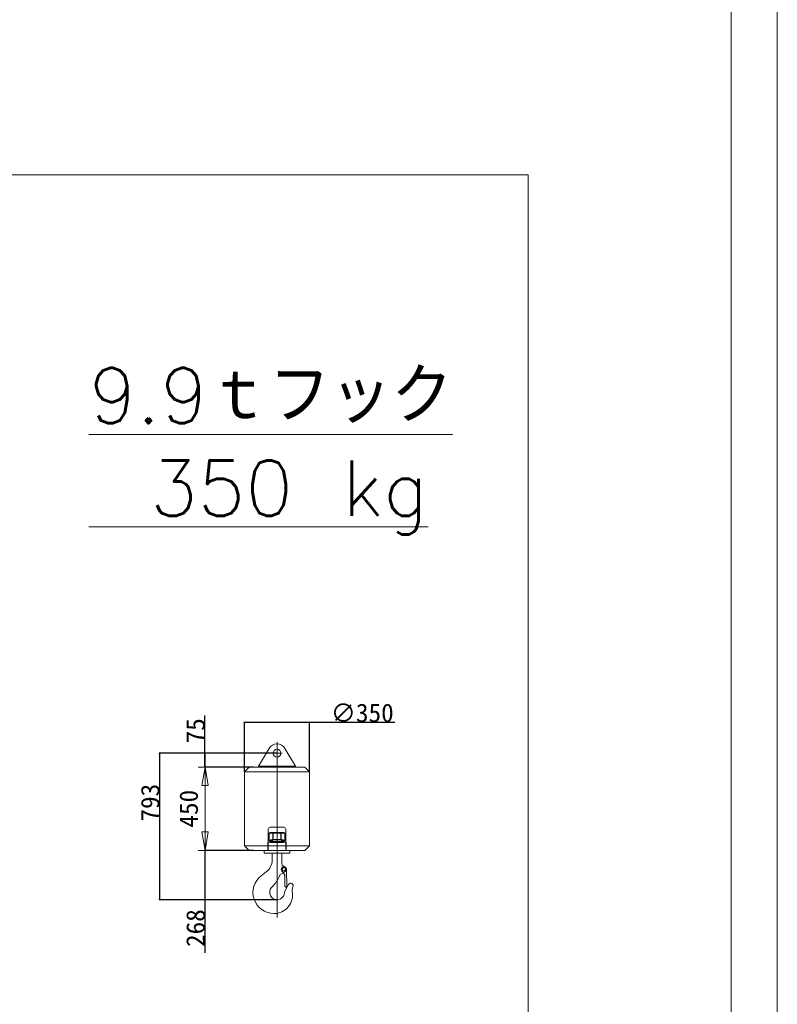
# Model space of a CAD drawing. Extents: x 0 to 59450, y 0 to 42050.
# Tile 187 of 256: x 55358 to 59450, y 4819 to 10139. Entities that reach past the tile are written whole.
import ezdxf

# ---------------------------------------------------------------- set-up
doc = ezdxf.new("R2010")
doc.units = 0
doc.header["$LTSCALE"] = 20
doc.header["$MEASUREMENT"] = 0
doc.layers.get('0').update_dxf_attribs({"linetype": 'CONTINUOUS'})
doc.layers.get('Defpoints').update_dxf_attribs({"linetype": 'CONTINUOUS'})
doc.styles.add('KNJYOKO', font='TXT', dxfattribs={"bigfont": 'BIGFONT'})
doc.dimstyles.new('DXF001', dxfattribs={"dimtxt": 3.1, "dimasz": 2, "dimexe": 2, "dimexo": 0.8, "dimgap": 0.09, "dimtad": 1, "dimdsep": 46, "dimtxsty": 'STANDARD', "dimcen": 0.09, "dimazin": 2, "dimtfac": 0.645161, "dimtdec": 4, "dimtmove": 0, "dimatfit": 3, "dimfxl": 1, "dimtvp": 0.66129, "dimtolj": 1, "dimtzin": 0, "dimarcsym": 0})

# ---------------------------------------------------------------- blocks, each defined once
blk = doc.blocks.new('_OPEN')
at = {"color": 0, "linetype": 'ByBlock', "lineweight": -2}
for p, q in [((-1, 0.166667), (0, 0)), ((0, 0), (-1, -0.166667)), ((0, 0), (-1, 0))]:
    blk.add_line(p, q, dxfattribs=at)
blk = doc.blocks.new('*D61')
at = {"color": 0, "linetype": 'Continuous', "lineweight": -2}
for p, q in [((56573.1, 6076.9), (56573.1, 6345.1)), ((56575.1, 6343.1), (56921.1, 6343.1)), ((56923.1, 6076.9), (56923.1, 6345.1)), ((56923.1, 6343.1), (57383.6, 6343.1))]:
    blk.add_line(p, q, dxfattribs=at)
at = {"layer": 'Defpoints', "color": 0, "linetype": 'Continuous'}
for p in [(56923.1, 6343.1), (56573.1, 6076.1), (56923.1, 6076.1)]:
    blk.add_point(p, dxfattribs=at)
at = {"color": 0, "linetype": 'Continuous', "lineweight": -2, "xscale": 2, "yscale": 2, "zscale": 2, "rotation": 180}
blk.add_blockref('_OPEN', (56573.1, 6343.1), dxfattribs=at)
at = {"color": 0, "linetype": 'Continuous', "lineweight": -2, "xscale": 2, "yscale": 2, "zscale": 2}
blk.add_blockref('_OPEN', (56923.1, 6343.1), dxfattribs=at)
at = {"color": 0, "linetype": 'Continuous', "lineweight": 13, "insert": (57208.5, 6393.2), "char_height": 100, "attachment_point": 5}
blk.add_mtext('\\A1;\\A1;∅350', dxfattribs=at)
blk = doc.blocks.new('*D62')
at = {"color": 0, "linetype": 'Continuous', "lineweight": -2}
for p, q in [((56358.8, 6176.1), (56358.8, 6380.4)), ((56747.3, 6176.1), (56356.8, 6176.1)), ((56358.8, 6103.1), (56358.8, 6174.1)), ((56621.5, 6101.1), (56356.8, 6101.1))]:
    blk.add_line(p, q, dxfattribs=at)
at = {"layer": 'Defpoints', "color": 0, "linetype": 'Continuous'}
for p in [(56748.1, 6176.1), (56358.8, 6101.1), (56622.3, 6101.1)]:
    blk.add_point(p, dxfattribs=at)
at = {"color": 0, "linetype": 'Continuous', "lineweight": -2, "xscale": 2, "yscale": 2, "zscale": 2}
for p, rotation in [((56358.8, 6176.1), 90), ((56358.8, 6101.1), 270)]:
    blk.add_blockref('_OPEN', p, dxfattribs=dict(at, rotation=rotation))
at = {"color": 0, "linetype": 'Continuous', "lineweight": 13, "insert": (56308.7, 6297), "char_height": 100, "attachment_point": 5, "rotation": 90}
blk.add_mtext('\\A1;\\A1;75', dxfattribs=at)
blk = doc.blocks.new('*D63')
at = {"color": 0, "linetype": 'Continuous', "lineweight": -2}
for p, q in [((56621.5, 5651.1), (56356.8, 5651.1)), ((56358.8, 5649.1), (56358.8, 5385.6)), ((56747.3, 5383.6), (56356.8, 5383.6)), ((56358.8, 5383.6), (56358.8, 5097.6))]:
    blk.add_line(p, q, dxfattribs=at)
at = {"layer": 'Defpoints', "color": 0, "linetype": 'Continuous'}
for p in [(56358.8, 5651.1), (56622.3, 5651.1), (56748.1, 5383.6)]:
    blk.add_point(p, dxfattribs=at)
at = {"color": 0, "linetype": 'Continuous', "lineweight": -2, "xscale": 2, "yscale": 2, "zscale": 2}
for p, rotation in [((56358.8, 5651.1), 90), ((56358.8, 5383.6), 270)]:
    blk.add_blockref('_OPEN', p, dxfattribs=dict(at, rotation=rotation))
at = {"color": 0, "linetype": 'Continuous', "lineweight": 13, "insert": (56308.7, 5231), "char_height": 100, "attachment_point": 5, "rotation": 90}
blk.add_mtext('\\A1;\\A1;268', dxfattribs=at)
blk = doc.blocks.new('*D64')
at = {"color": 0, "linetype": 'Continuous', "lineweight": -2}
for p, q in [((56747.3, 6176.1), (56111.9, 6176.1)), ((56113.9, 6174.1), (56113.9, 5385.6)), ((56419.7, 5383.6), (56111.9, 5383.6))]:
    blk.add_line(p, q, dxfattribs=at)
at = {"layer": 'Defpoints', "color": 0, "linetype": 'Continuous'}
for p in [(56748.1, 6176.1), (56113.9, 5383.6), (56420.5, 5383.6)]:
    blk.add_point(p, dxfattribs=at)
at = {"color": 0, "linetype": 'Continuous', "lineweight": -2, "xscale": 2, "yscale": 2, "zscale": 2}
for p, rotation in [((56113.9, 6176.1), 90), ((56113.9, 5383.6), 270)]:
    blk.add_blockref('_OPEN', p, dxfattribs=dict(at, rotation=rotation))
at = {"color": 0, "linetype": 'Continuous', "lineweight": 13, "insert": (56063.8, 5908.8), "char_height": 100, "attachment_point": 5, "rotation": 90}
blk.add_mtext('\\A1;\\A1;793', dxfattribs=at)

msp = doc.modelspace()

# ---------------------------------------------------------------- linework, layer by layer
at = {"color": 1, "linetype": 'Continuous', "lineweight": 13}
msp.add_line((59450, 0), (59450, 42050), dxfattribs=at)
at = {"color": 3, "linetype": 'Continuous', "lineweight": 13}
for p, q in [((59200, 41800), (59200, 250)), ((58104.336, 9300.378), (42944.536, 9300.378)), ((58104.336, 9300.378), (58104.336, 3221.85)), ((56748.12, 6236.136), (56748.12, 5288.611)), ((56705.184, 6201.752), (56648.12, 6106.129)), ((56720.986, 6176.129), (56775.255, 6176.129)), ((56848.12, 6106.129), (56791.056, 6201.752)), ((56592.12, 6101.129), (56479.361, 6101.129)), ((56592.12, 6101.129), (56479.361, 6101.129)), ((56598.12, 6101.129), (56573.12, 6076.129)), ((56573.12, 6076.129), (56923.12, 6076.129)), ((56573.12, 6076.129), (56573.12, 5676.129)), ((56898.12, 6101.129), (56598.12, 6101.129)), ((56648.12, 6106.129), (56848.12, 6106.129)), ((56648.12, 6106.129), (56648.12, 6101.129)), ((56848.12, 6106.129), (56848.12, 6101.129)), ((56923.12, 6076.129), (56898.12, 6101.129)), ((56923.12, 5676.129), (56923.12, 6076.129)), ((56701.12, 5766.129), (56701.12, 5651.129)), ((56710.62, 5748.129), (56705.62, 5743.129)), ((56785.62, 5748.129), (56710.62, 5748.129)), ((56711.12, 5776.129), (56785.12, 5776.129)), ((56725.62, 5707.129), (56725.62, 5748.129)), ((56725.62, 5748.129), (56727.62, 5746.129)), ((56727.62, 5746.129), (56768.62, 5746.129)), ((56727.62, 5709.129), (56727.62, 5746.129)), ((56768.62, 5746.129), (56770.62, 5748.129)), ((56768.62, 5709.129), (56768.62, 5746.129)), ((56770.62, 5707.129), (56770.62, 5748.129)), ((56790.62, 5743.129), (56785.62, 5748.129)), ((56795.12, 5766.129), (56795.12, 5651.129)), ((56698.12, 5696.129), (56798.12, 5696.129)), ((56698.12, 5696.129), (56698.12, 5651.129)), ((56705.62, 5743.129), (56705.62, 5705.129)), ((56705.62, 5743.129), (56790.62, 5743.129)), ((56709.12, 5705.129), (56705.62, 5705.129)), ((56709.12, 5698.129), (56709.12, 5705.129)), ((56709.12, 5698.129), (56787.12, 5698.129)), ((56723.12, 5707.129), (56713.12, 5693.129)), ((56723.12, 5693.129), (56713.12, 5707.129)), ((56713.12, 5707.129), (56723.12, 5707.129)), ((56713.12, 5693.129), (56713.12, 5707.129)), ((56713.12, 5707.129), (56783.12, 5707.129)), ((56713.12, 5698.129), (56713.12, 5707.129)), ((56723.12, 5693.129), (56713.12, 5693.129)), ((56773.12, 5707.129), (56723.12, 5707.129)), ((56723.12, 5707.129), (56723.12, 5693.129)), ((56723.12, 5693.129), (56773.12, 5693.129)), ((56725.62, 5707.129), (56727.62, 5709.129)), ((56727.62, 5709.129), (56768.62, 5709.129)), ((56768.62, 5709.129), (56770.62, 5707.129)), ((56773.12, 5693.129), (56783.12, 5707.129)), ((56773.12, 5707.129), (56783.12, 5693.129)), ((56783.12, 5707.129), (56773.12, 5707.129)), ((56773.12, 5707.129), (56773.12, 5693.129)), ((56773.12, 5693.129), (56783.12, 5693.129)), ((56783.12, 5693.129), (56783.12, 5707.129)), ((56783.12, 5707.129), (56783.12, 5698.129)), ((56787.12, 5698.129), (56787.12, 5705.129)), ((56787.12, 5705.129), (56790.62, 5705.129)), ((56790.62, 5705.129), (56790.62, 5743.129)), ((56798.12, 5696.129), (56798.12, 5651.129)), ((56586.12, 5651.129), (56479.361, 5651.129)), ((56592.12, 5651.129), (56479.361, 5651.129)), ((56573.12, 5676.129), (56923.12, 5676.129)), ((56573.12, 5676.129), (56598.12, 5651.129)), ((56598.12, 5651.129), (56898.12, 5651.129)), ((56678.12, 5651.129), (56678.12, 5636.129)), ((56818.12, 5651.129), (56818.12, 5636.129)), ((56898.12, 5651.129), (56923.12, 5676.129)), ((56678.12, 5636.129), (56818.12, 5636.129)), ((56721.62, 5611.129), (56721.62, 5636.129)), ((56721.62, 5598.629), (56721.62, 5611.129)), ((56774.62, 5611.129), (56774.62, 5636.129)), ((56774.62, 5611.129), (56774.62, 5578.94)), ((56662.906, 5514.213), (56690.192, 5535.062)), ((56789.739, 5517.716), (56773.667, 5540.578)), ((56774.728, 5548.629), (56779.924, 5557.629)), ((56779.924, 5539.629), (56774.728, 5548.629)), ((56779.924, 5557.629), (56790.316, 5557.629)), ((56790.316, 5539.629), (56779.924, 5539.629)), ((56792.12, 5536.505), (56781.031, 5530.103)), ((56781.62, 5566.816), (56792.12, 5560.754)), ((56790.316, 5557.629), (56795.513, 5548.629)), ((56795.513, 5548.629), (56790.316, 5539.629)), ((56799.117, 5548.909), (56801.036, 5452.929)), ((56781.031, 5530.103), (56769.187, 5523.265)), ((56790.938, 5457.728), (56789.739, 5517.716)), ((56728.768, 5461.494), (56718.909, 5450.955)), ((56796.037, 5452.829), (56790.938, 5457.728)), ((56801.036, 5452.929), (56796.037, 5452.829)), ((56742.12, 5383.629), (56479.361, 5383.629))]:
    msp.add_line(p, q, dxfattribs=at)
at = {"color": 7, "linetype": 'Continuous', "lineweight": 13}
for p, q in [((56359.295, 6171.129), (56359.295, 5383.629)), ((56622.257, 6101.129), (56321.795, 6101.129)), ((56359.295, 6101.129), (56342.628, 6001.129)), ((56375.961, 6001.129), (56359.295, 6101.129)), ((56342.628, 6001.129), (56375.961, 6001.129)), ((56342.628, 5751.129), (56375.961, 5751.129)), ((56359.295, 5651.129), (56342.628, 5751.129)), ((56375.961, 5751.129), (56359.295, 5651.129)), ((56622.257, 5651.129), (56321.795, 5651.129)), ((56604.74, 5383.629), (56420.481, 5383.629))]:
    msp.add_line(p, q, dxfattribs=at)
at = {"color": 3, "linetype": 'Continuous', "lineweight": 13}
for centre, radius in [((56748.12, 6176.129), 21), ((56785.12, 5548.629), 9)]:
    msp.add_circle(centre, radius, dxfattribs=at)
for centre, radius, start, end in [((56748.12, 6176.129), 50, 30.827267, 149.172733), ((56711.12, 5766.129), 10, 90, 180), ((56785.12, 5766.129), 10, 0, 90), ((56641.62, 5598.629), 80, 307.383449, 360), ((56785.12, 5548.63), 14, 1.145391, 215.10678), ((56788.62, 5578.94), 14, 180, 240), ((56785.12, 5548.629), 14, 300, 420), ((56732.12, 5423.629), 114, 127.383449, 270), ((56604.62, 5577.629), 170, 316.909731, 338.816619), ((56776.187, 5511.14), 14, 120, 158.816619), ((56748.12, 5423.629), 40, 136.909731, 346.440653), ((56732.12, 5409.629), 100, 270, 369.863568), ((56952.267, 5374.394), 170, 146.881101, 166.440653), ((56821.611, 5459.629), 14, 334.756918, 506.881101), ((56874.977, 5434.468), 45, 154.756918, 189.863568)]:
    msp.add_arc(centre, radius, start, end, dxfattribs=at)

# ---------------------------------------------------------------- texts
at = {"color": 3, "linetype": 'Continuous', "lineweight": 13, "insert": (55732.596, 8258.589), "char_height": 300, "attachment_point": 1, "style": 'KNJYOKO'}
msp.add_mtext('{\\L9.9ｔフック}\\P{\\L\u3000350 kg}', dxfattribs=at)
at = {"color": 7, "linetype": 'Continuous', "lineweight": 13, "insert": (56271.795, 5876.129), "char_height": 100, "attachment_point": 5, "rotation": 90}
msp.add_mtext('{450}', dxfattribs=at)

# ---------------------------------------------------------------- dimensions: what is measured, and where the dimension line sits
at = {"color": 7, "linetype": 'Continuous', "lineweight": 13}
dim = msp.add_linear_dim(base=(56923.12, 6343.121), p1=(56573.12, 6076.129), p2=(56923.12, 6076.129), text='\\A1;∅350', dimstyle='DXF001', override={"dimtxt": 100, "dimasz": 2, "dimblk1": 'OPEN', "dimblk2": 'OPEN', "dimsah": 1}, dxfattribs=at)
dim.commit()
dim.dimension.update_dxf_attribs({"geometry": '*D61', "text_midpoint": (57208.506, 6343.121), "dimtype": 160})
for base, p1, p2, text, picture, middle in [((56358.795, 6101.129), (56748.12, 6176.129), (56622.257, 6101.129), '\\A1;75', '*D62', (56358.795, 6296.983)), ((56113.917, 5383.629), (56748.12, 6176.129), (56420.481, 5383.629), '\\A1;793', '*D64', (56113.917, 5908.779)), ((56358.795, 5651.129), (56748.12, 5383.629), (56622.257, 5651.129), '\\A1;268', '*D63', (56358.795, 5230.994))]:
    dim = msp.add_linear_dim(base=base, p1=p1, p2=p2, angle=90, text=text, dimstyle='DXF001', override={"dimtxt": 100, "dimasz": 2, "dimblk1": 'OPEN', "dimblk2": 'OPEN', "dimsah": 1}, dxfattribs=at)
    dim.commit()
    dim.dimension.update_dxf_attribs({"geometry": picture, "text_midpoint": middle, "dimtype": 160})

doc.saveas('drawing.dxf')
